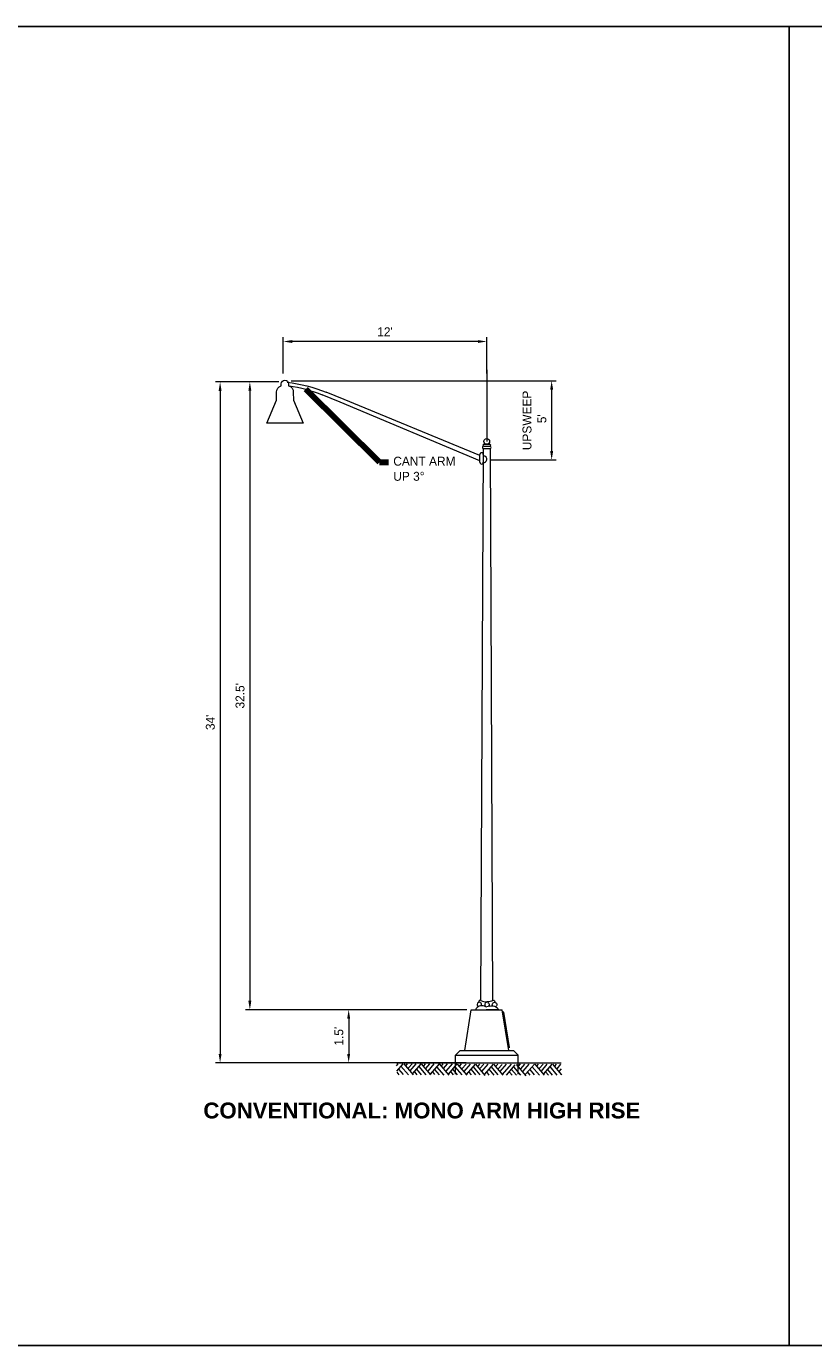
# Model space of a CAD drawing. Extents: x 32 to 184, y -138 to -117.
# Tile 2 of 3: x 51 to 63, y -138 to -117. Entities that reach past the tile are written whole.
import ezdxf
from ezdxf.enums import TextEntityAlignment as Align

# ---------------------------------------------------------------- set-up
doc = ezdxf.new("R2010")
doc.units = 0
doc.header["$LTSCALE"] = 20
doc.header["$MEASUREMENT"] = 0
doc.header["$PDMODE"] = 34
doc.header["$PDSIZE"] = 0.004
doc.layers.add('ST_Details', color=7, linetype='Continuous', lineweight=13)
doc.layers.add('ST_Text', color=7, linetype='Continuous', lineweight=13)
doc.layers.add('text', color=9, linetype='Continuous')
doc.styles.add('Slanted-Normal LS 0.50', font='font31.shx', dxfattribs={"height": 0.14})
doc.styles.add('Slanted-Normal LS 0.75', font='font31.shx', dxfattribs={"height": 0.14})
doc.styles.add('SOLID', font='arialbd.ttf')
doc.dimstyles.new('Dec-0  Slanted', dxfattribs={"dimtxt": 0.14, "dimasz": 0.14, "dimexe": 0.07, "dimexo": 0.07, "dimgap": 0.07, "dimtad": 1, "dimdec": 0, "dimzin": 3, "dimdsep": 46, "dimtxsty": 'Slanted-Normal LS 0.50', "dimcen": 0.09, "dimclrd": 97, "dimclre": 97, "dimclrt": 7, "dimadec": 0, "dimazin": 3, "dimtfac": 1, "dimtdec": 0, "dimtofl": 0, "dimtmove": 1, "dimatfit": 1, "dimfxl": 1, "dimtzin": 3, "dimlwd": 0, "dimlwe": 0, "dimarcsym": 0})

# ---------------------------------------------------------------- blocks, each defined once
blk = doc.blocks.new('*D349')
at = {"layer": 'Defpoints', "color": 0, "linetype": 'Continuous', "transparency": 16777216}
for p in [(54.573, -122.568), (53.58, -133.276), (57.515, -133.276)]:
    blk.add_point(p, dxfattribs=at)
at = {"layer": 'text', "color": 97, "linetype": 'Continuous', "lineweight": 0, "transparency": 16777216}
for p, q in [((54.503, -122.568), (53.51, -122.568)), ((53.58, -122.708), (53.58, -133.136)), ((57.445, -133.276), (53.51, -133.276))]:
    blk.add_line(p, q, dxfattribs=at)
at = {"layer": 'text', "color": 97, "linetype": 'Continuous', "transparency": 16777216}
for points in [[(53.557, -122.708), (53.603, -122.708), (53.58, -122.568)], [(53.557, -133.136), (53.603, -133.136), (53.58, -133.276)]]:
    blk.add_solid(points, dxfattribs=at)
at = {"layer": 'text', "color": 7, "linetype": 'Continuous', "lineweight": 0, "transparency": 16777216, "insert": (53.427, -127.922), "char_height": 0.14, "attachment_point": 5, "rotation": 90, "style": 'Slanted-Normal LS 0.50'}
blk.add_mtext("34' ", dxfattribs=at)
blk = doc.blocks.new('*D350')
at = {"layer": 'Defpoints', "color": 0, "linetype": 'Continuous', "transparency": 16777216}
for p in [(54.626, -122.551), (57.771, -123.795), (58.791, -123.795)]:
    blk.add_point(p, dxfattribs=at)
at = {"layer": 'text', "color": 97, "linetype": 'Continuous', "lineweight": 0, "transparency": 16777216}
for p, q in [((54.696, -122.551), (58.861, -122.551)), ((58.791, -122.691), (58.791, -123.655)), ((57.841, -123.795), (58.861, -123.795))]:
    blk.add_line(p, q, dxfattribs=at)
at = {"layer": 'text', "color": 97, "linetype": 'Continuous', "transparency": 16777216}
for points in [[(58.768, -122.691), (58.815, -122.691), (58.791, -122.551)], [(58.768, -123.655), (58.815, -123.655), (58.791, -123.795)]]:
    blk.add_solid(points, dxfattribs=at)
at = {"layer": 'text', "color": 7, "linetype": 'Continuous', "lineweight": 0, "transparency": 16777216, "insert": (58.521, -123.173), "char_height": 0.14, "attachment_point": 5, "rotation": 90, "style": 'Slanted-Normal LS 0.50'}
blk.add_mtext("UPSWEEP\\P 5'", dxfattribs=at)
blk = doc.blocks.new('*D346')
at = {"layer": 'Defpoints', "color": 0, "linetype": 'Continuous', "transparency": 16777216}
for p in [(54.573, -121.932), (54.573, -122.507), (57.771, -122.507)]:
    blk.add_point(p, dxfattribs=at)
at = {"layer": 'text', "color": 97, "linetype": 'Continuous', "lineweight": 0, "transparency": 16777216}
for p, q in [((54.573, -122.437), (54.573, -121.862)), ((57.631, -121.932), (54.713, -121.932)), ((57.771, -122.437), (57.771, -121.862))]:
    blk.add_line(p, q, dxfattribs=at)
at = {"layer": 'text', "color": 97, "linetype": 'Continuous', "transparency": 16777216}
for points in [[(54.713, -121.909), (54.713, -121.955), (54.573, -121.932)], [(57.631, -121.909), (57.631, -121.955), (57.771, -121.932)]]:
    blk.add_solid(points, dxfattribs=at)
at = {"layer": 'text', "color": 7, "linetype": 'Continuous', "lineweight": 0, "transparency": 16777216, "insert": (56.172, -121.779), "char_height": 0.14, "attachment_point": 5, "style": 'Slanted-Normal LS 0.50'}
blk.add_mtext("12'", dxfattribs=at)
blk = doc.blocks.new('*D347')
at = {"layer": 'Defpoints', "color": 0, "linetype": 'Continuous', "transparency": 16777216}
for p in [(54.178, -122.567), (54.048, -132.442), (57.527, -132.442)]:
    blk.add_point(p, dxfattribs=at)
at = {"layer": 'text', "color": 97, "linetype": 'Continuous', "lineweight": 0, "transparency": 16777216}
for p, q in [((54.108, -122.567), (53.978, -122.567)), ((54.048, -122.707), (54.048, -132.302)), ((57.457, -132.442), (53.978, -132.442))]:
    blk.add_line(p, q, dxfattribs=at)
at = {"layer": 'text', "color": 97, "linetype": 'Continuous', "transparency": 16777216}
for points in [[(54.024, -122.707), (54.071, -122.707), (54.048, -122.567)], [(54.024, -132.302), (54.071, -132.302), (54.048, -132.442)]]:
    blk.add_solid(points, dxfattribs=at)
at = {"layer": 'text', "color": 7, "linetype": 'Continuous', "lineweight": 0, "transparency": 16777216, "insert": (53.894, -127.504), "char_height": 0.14, "attachment_point": 5, "rotation": 90, "style": 'Slanted-Normal LS 0.50'}
blk.add_mtext("32.5' ", dxfattribs=at)
blk = doc.blocks.new('*D348')
at = {"layer": 'Defpoints', "color": 0, "linetype": 'Continuous', "transparency": 16777216}
for p in [(55.601, -132.442), (55.601, -133.276), (57.279, -133.276)]:
    blk.add_point(p, dxfattribs=at)
at = {"layer": 'text', "color": 97, "linetype": 'Continuous', "lineweight": 0, "transparency": 16777216}
for p, q in [((55.601, -132.582), (55.601, -133.136)), ((57.209, -133.276), (55.531, -133.276))]:
    blk.add_line(p, q, dxfattribs=at)
at = {"layer": 'text', "color": 97, "linetype": 'Continuous', "transparency": 16777216}
for points in [[(55.577, -132.582), (55.624, -132.582), (55.601, -132.442)], [(55.577, -133.136), (55.624, -133.136), (55.601, -133.276)]]:
    blk.add_solid(points, dxfattribs=at)
at = {"layer": 'text', "color": 7, "linetype": 'Continuous', "lineweight": 0, "transparency": 16777216, "insert": (55.447, -132.859), "char_height": 0.14, "attachment_point": 5, "rotation": 90, "style": 'Slanted-Normal LS 0.50'}
blk.add_mtext("1.5' ", dxfattribs=at)

msp = doc.modelspace()

# ---------------------------------------------------------------- linework, layer by layer
at = {"layer": 'ST_Details', "color": 7}
for p, q in [((55.466, -122.888), (55.183, -122.769)), ((55.53, -122.846), (55.247, -122.729)), ((57.663, -123.81), (55.466, -122.888)), ((57.663, -123.725), (55.53, -122.846)), ((57.68, -132.297), (57.718, -123.616)), ((57.726, -123.548), (57.817, -123.548)), ((57.726, -123.577), (57.817, -123.577)), ((57.726, -123.617), (57.817, -123.617)), ((57.825, -123.616), (57.863, -132.3)), ((57.663, -123.832), (57.663, -123.708)), ((57.425, -133.085), (57.527, -132.442)), ((57.527, -132.442), (58.015, -132.442)), ((57.955, -132.442), (57.764, -132.442)), ((58.118, -133.085), (58.015, -132.442)), ((58.039, -132.479), (58.022, -132.482)), ((58.128, -133.038), (58.039, -132.479)), ((57.279, -133.159), (57.354, -133.085)), ((57.279, -133.159), (58.263, -133.159)), ((57.279, -133.454), (57.279, -133.159)), ((57.354, -133.085), (58.189, -133.085)), ((58.128, -133.038), (58.111, -133.041)), ((58.263, -133.159), (58.189, -133.085)), ((58.263, -133.454), (58.263, -133.159)), ((56.351, -133.276), (58.939, -133.276))]:
    msp.add_line(p, q, dxfattribs=at)
at = {"layer": 'ST_Details', "color": 247, "linetype": 'Continuous', "lineweight": 0}
for p, q in [((56.354, -133.322), (56.379, -133.292)), ((56.359, -133.407), (56.458, -133.292)), ((56.461, -133.461), (56.391, -133.377)), ((56.539, -133.468), (56.422, -133.329)), ((56.619, -133.466), (56.472, -133.292)), ((56.498, -133.324), (56.525, -133.292)), ((56.541, -133.357), (56.597, -133.292)), ((56.569, -133.403), (56.661, -133.295)), ((56.608, -133.447), (56.74, -133.293)), ((56.679, -133.465), (56.64, -133.419)), ((56.747, -133.466), (56.673, -133.379)), ((56.82, -133.465), (56.708, -133.333)), ((56.894, -133.467), (56.748, -133.293)), ((56.782, -133.325), (56.808, -133.294)), ((56.816, -133.366), (56.877, -133.294)), ((56.849, -133.409), (56.946, -133.295)), ((56.887, -133.455), (57.026, -133.294)), ((56.957, -133.462), (56.922, -133.42)), ((57.029, -133.468), (56.955, -133.38)), ((57.101, -133.472), (56.989, -133.339)), ((57.178, -133.471), (57.029, -133.294)), ((57.059, -133.326), (57.086, -133.295)), ((57.093, -133.367), (57.156, -133.295)), ((57.134, -133.41), (57.234, -133.295)), ((57.171, -133.454), (57.307, -133.295)), ((57.246, -133.467), (57.204, -133.416)), ((57.312, -133.466), (57.238, -133.378)), ((57.384, -133.467), (57.275, -133.338)), ((57.462, -133.474), (57.312, -133.297)), ((57.343, -133.33), (57.372, -133.295)), ((57.379, -133.373), (57.446, -133.296)), ((57.414, -133.414), (57.515, -133.296)), ((57.453, -133.463), (57.592, -133.3)), ((57.601, -133.465), (57.529, -133.38)), ((57.669, -133.466), (57.564, -133.341)), ((57.748, -133.476), (57.598, -133.298)), ((57.635, -133.331), (57.664, -133.297)), ((57.663, -133.369), (57.726, -133.296)), ((57.696, -133.413), (57.795, -133.297)), ((57.739, -133.456), (57.875, -133.298)), ((57.81, -133.469), (57.77, -133.421)), ((57.886, -133.47), (57.808, -133.377)), ((57.953, -133.466), (57.843, -133.336)), ((58.03, -133.472), (57.883, -133.298)), ((57.911, -133.335), (57.943, -133.298)), ((57.951, -133.374), (58.013, -133.302)), ((57.981, -133.412), (58.079, -133.298)), ((58.021, -133.463), (58.161, -133.3)), ((58.081, -133.47), (58.22, -133.307)), ((58.239, -133.473), (58.161, -133.381)), ((58.306, -133.474), (58.195, -133.342)), ((58.388, -133.48), (58.238, -133.303)), ((58.272, -133.329), (58.302, -133.295)), ((58.307, -133.37), (58.368, -133.299)), ((58.341, -133.411), (58.44, -133.296)), ((58.38, -133.457), (58.519, -133.296)), ((58.455, -133.47), (58.412, -133.42)), ((58.522, -133.465), (58.452, -133.382)), ((58.599, -133.472), (58.482, -133.333)), ((58.68, -133.47), (58.533, -133.296)), ((58.558, -133.328), (58.585, -133.297)), ((58.602, -133.361), (58.657, -133.297)), ((58.629, -133.407), (58.722, -133.3)), ((58.668, -133.451), (58.8, -133.297)), ((58.807, -133.471), (58.733, -133.383)), ((58.88, -133.47), (58.768, -133.337)), ((58.951, -133.467), (58.808, -133.297)), ((58.842, -133.329), (58.869, -133.298)), ((58.877, -133.37), (58.938, -133.299)), ((58.909, -133.414), (58.945, -133.372)), ((56.394, -133.466), (56.361, -133.426)), ((57.532, -133.468), (57.494, -133.423)), ((58.171, -133.474), (58.128, -133.423)), ((58.739, -133.47), (58.701, -133.423)), ((58.948, -133.46), (58.951, -133.456))]:
    msp.add_line(p, q, dxfattribs=at)
at = {"layer": 'ST_Details', "color": 7, "flags": 128}
msp.add_lwpolyline([(54.315, -123.217), (54.467, -122.856), (54.466, -122.73, -0.340573), (54.542, -122.629), (54.542, -122.597, -0.994776), (54.657, -122.597), (54.657, -122.629, -0.404957), (54.729, -122.729), (54.732, -122.856), (54.884, -123.217), (54.315, -123.217)], format="xyb", dxfattribs=at)
at = {"layer": 'ST_Details', "color": 7}
msp.add_circle((57.771, -123.503), 0.0458, dxfattribs=at)
at = {"layer": 'ST_Details', "color": 7, "extrusion": (0, 0, -1)}
for centre, radius, start, end in [((-54.404, -124.775), 2.213, 95.9031, 112.4109), ((-54.412, -124.605), 1.991, 97.2723, 112.7699)]:
    msp.add_arc(centre, radius, start, end, dxfattribs=at)
at = {"layer": 'ST_Details', "color": 7}
for centre, major_axis, ratio, start_param, end_param in [((57.726, -123.597), (-0.0226, 0), 0.89434, 4.712389, 7.853982), ((57.726, -123.563), (-0.0157, 0), 0.89434, 4.712389, 7.853982), ((57.817, -123.597), (0.0226, 0), 0.89434, 4.712389, 7.853982), ((57.69, -123.708), (0.027, 0), 0.999943, 6.261896, 9.420401), ((57.69, -123.832), (0.027, 0), 0.999943, 3.137282, 6.29293), ((57.702, -123.773), (0.0692, -0.0214), 0.710916, 0, 1.570796), ((57.731, -123.783), (-0.0145, -0.0489), 0.817188, 0, 1.570796), ((57.694, -132.495), (-0.115, 0), 0.999943, 4.353668, 5.796914), ((57.654, -132.361), (0.0358, 0), 0.999943, 5.695367, 10.597889), ((57.669, -132.316), (0.022, 0), 0.999943, 1.082344, 3.576313), ((57.774, -132.119), (0.201, 0), 0.999943, 4.224263, 4.712389), ((57.774, -132.361), (0.0358, 0), 0.999943, 1.855035, 3.922905), ((57.774, -132.283), (-0.112, 0), 0.999943, 1.212076, 1.570797)]:
    msp.add_ellipse(centre, major_axis=major_axis, ratio=ratio, start_param=start_param, end_param=end_param, dxfattribs=at)
at = {"layer": 'ST_Details', "color": 7, "extrusion": (0, 0, -1)}
for centre, major_axis, ratio, start_param, end_param in [((57.817, -123.563), (0.0157, 0), 0.89434, 4.712389, 7.853982), ((57.774, -132.119), (0.201, 0), 0.999943, 1.08267, 1.570796), ((57.774, -132.361), (0.0358, 0), 0.999943, 4.996628, 7.064498), ((57.853, -132.495), (0.115, 0), 0.999943, 4.353668, 5.796914), ((57.894, -132.361), (0.0358, 0), 0.999943, 2.553774, 7.456296), ((57.879, -132.316), (0.022, 0), 0.999943, 4.223937, 6.717906), ((57.774, -132.283), (0.112, 0), 0.999943, 1.212076, 1.570797)]:
    msp.add_ellipse(centre, major_axis=major_axis, ratio=ratio, start_param=start_param, end_param=end_param, dxfattribs=at)
at = {"layer": 'ST_Text', "color": 97, "linetype": 'Continuous', "lineweight": 0, "flags": 128}
msp.add_lwpolyline([(57.771, -122.375), (57.771, -123.503)], dxfattribs=at)
at = {"layer": 'text', "flags": 128}
msp.add_lwpolyline([(32.146, -116.975), (32.146, -137.725), (62.526, -137.725), (62.526, -116.975)], close=True, dxfattribs=at)
at = {"layer": 'text', "color": 4, "flags": 128}
msp.add_lwpolyline([(62.526, -116.975), (62.526, -137.725), (92.906, -137.725), (92.906, -116.975)], close=True, dxfattribs=at)

# ---------------------------------------------------------------- texts
at = {"layer": 'text', "lineweight": 30, "style": 'SOLID'}
msp.add_text('CONVENTIONAL: MONO ARM HIGH RISE', height=0.25, dxfattribs=at).set_placement((53.317, -133.902), align=Align.TOP_LEFT)
at = {"layer": 'text', "insert": (56.302, -123.744), "char_height": 0.14, "attachment_point": 1, "line_spacing_factor": 1.02, "style": 'Slanted-Normal LS 0.75'}
msp.add_mtext('CANT ARM\\PUP 3%%D', dxfattribs=at)

# ---------------------------------------------------------------- dimensions: what is measured, and where the dimension line sits
at = {"layer": 'text', "color": 97, "linetype": 'Continuous', "lineweight": 0}
dim = msp.add_aligned_dim(p1=(57.771, -122.507), p2=(54.573, -122.507), distance=-0.575, text="12'", dimstyle='Dec-0  Slanted', dxfattribs=at)
dim.commit()
dim.dimension.update_dxf_attribs({"geometry": '*D346', "text_midpoint": (56.172, -121.779)})
for base, p1, p2, text, picture, middle in [((53.58, -133.276), (54.573, -122.568), (57.515, -133.276), "34' ", '*D349', (53.427, -127.922)), ((54.048, -132.442), (54.178, -122.567), (57.527, -132.442), "32.5' ", '*D347', (53.894, -127.504)), ((58.791, -123.795), (54.626, -122.551), (57.771, -123.795), "UPSWEEP\\P 5'", '*D350', (58.521, -123.173)), ((55.601, -133.276), (55.601, -132.442), (57.279, -133.276), "1.5' ", '*D348', (55.447, -132.859))]:
    dim = msp.add_linear_dim(base=base, p1=p1, p2=p2, angle=270, text=text, dimstyle='Dec-0  Slanted', dxfattribs=at)
    dim.commit()
    dim.dimension.update_dxf_attribs({"geometry": picture, "text_midpoint": middle})

# ---------------------------------------------------------------- leaders
at = {"layer": 'text', "color": 97, "linetype": 'Continuous', "lineweight": 0, "annotation_type": 0, "has_hookline": 1, "hookline_direction": 0}
msp.add_leader([(54.928, -122.682), (56.088, -123.829), (56.228, -123.829)], dimstyle='Dec-0  Slanted', override={"dimtad": 0, "dimclrd": 0, "dimlwd": 65534}, dxfattribs=at)

doc.saveas('drawing.dxf')
